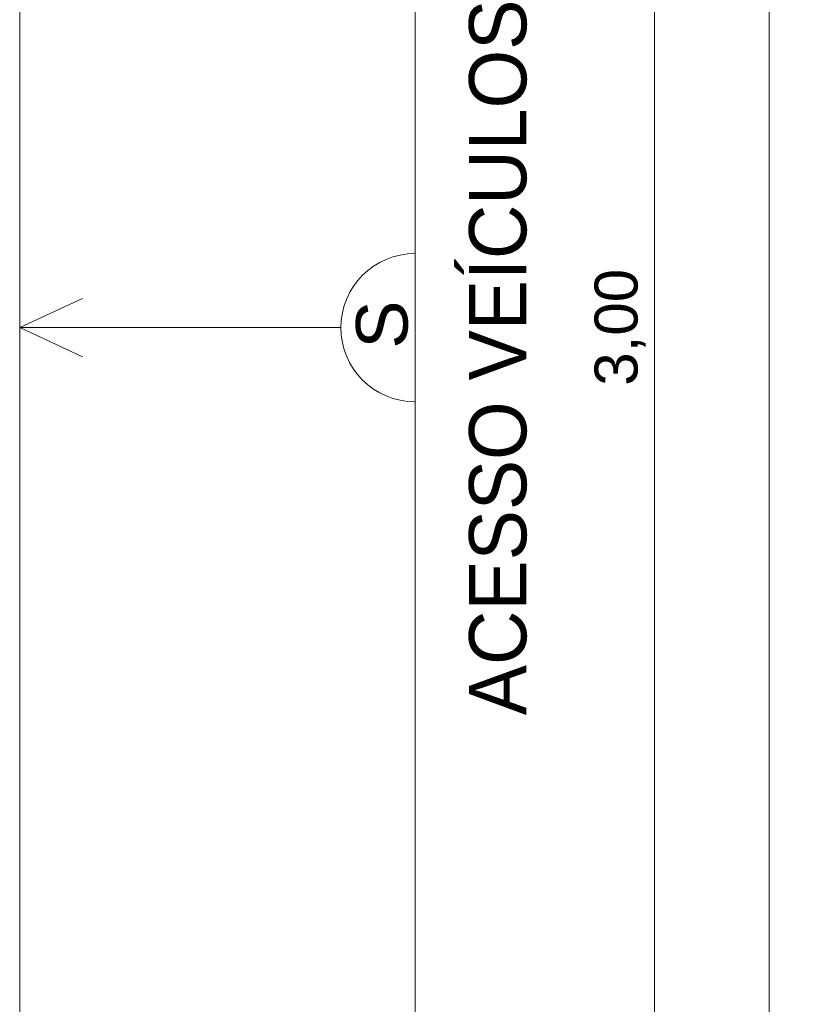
# Model space of a CAD drawing. Header units: metres. Extents: x -14.5 to 21.1, y -19.1 to 7.7.
# Tile 93 of 103: x 7.2 to 8.8, y -11.4 to -9.4. Entities that reach past the tile are written whole.
import ezdxf

# ---------------------------------------------------------------- set-up
doc = ezdxf.new("R2010")
doc.units = ezdxf.units.M
for name, color, linetype, lineweight in [('A-ANNO-DIMS', 7, 'Continuous', 9), ('A-ANNO-DIMS-58', 7, 'Continuous', 9), ('G-ANNO-TEXT', 7, 'Continuous', 9)]:
    doc.layers.add(name, color=color, linetype=linetype, lineweight=lineweight)
doc.layers.add('A-DETL', color=7, linetype='Continuous', lineweight=5, true_color=0x00a600)
doc.styles.add('Arial', font='arial.ttf', dxfattribs={"height": 0.087})
doc.styles.add('Arial_1', font='arial.ttf', dxfattribs={"height": 0.1044})
doc.styles.add('Arial_2', font='arial.ttf', dxfattribs={"height": 0.116})
doc.dimstyles.new('Com_linha__ref__contínua__-_Cor_Vermelha_Arial_1_5mm', dxfattribs={"dimscale": 0.3048, "dimtxt": 0.088763, "dimasz": 0.380577, "dimexe": 0.285433, "dimexo": 0.285433, "dimgap": 0.028543, "dimtad": 1, "dimrnd": 0.01, "dimzin": 0, "dimdsep": 46, "dimtxsty": 'Arial', "dimblk1": 'OBLIQUE', "dimblk2": 'OBLIQUE', "dimsah": 1, "dimcen": 0.09, "dimdle": 0.285433, "dimazin": 0, "dimtfac": 1, "dimtdec": 4, "dimtix": 1, "dimtmove": 0, "dimatfit": 3, "dimfxl": 1, "dimtvp": 1, "dimtolj": 1, "dimtzin": 0, "dimarcsym": 2})

# ---------------------------------------------------------------- blocks, each defined once
blk = doc.blocks.new('DIMBLOCK43-PLANTA DE COBERTURA')
at = {"layer": 'A-ANNO-DIMS-58', "color": 242, "true_color": 0xbd2b2e}
for p, q in [((8.4914, -8.535), (8.4334, -8.477)), ((8.4914, -8.535), (8.0934, -8.535)), ((8.4914, -8.535), (8.4914, -11.535)), ((8.4914, -8.535), (8.5494, -8.593)), ((8.4914, -8.535), (8.5784, -8.535)), ((8.4914, -11.535), (8.4334, -11.477)), ((8.4914, -11.535), (8.0934, -11.535)), ((8.4914, -11.535), (8.5494, -11.593)), ((8.4914, -11.535), (8.5784, -11.535))]:
    blk.add_line(p, q, dxfattribs=at)
at = {"layer": 'A-ANNO-DIMS-58', "color": 0, "insert": (8.3698, -10.1525), "char_height": 0.087, "width": 0.281855, "attachment_point": 1, "rotation": 90, "line_spacing_factor": 0.941778, "style": 'Arial'}
blk.add_mtext('3,00', dxfattribs=at)
blk = doc.blocks.new('_Oblique')
at = {"color": 0, "linetype": 'ByBlock', "lineweight": -2}
blk.add_line((-0.5, -0.5), (0.5, 0.5), dxfattribs=at)
blk = doc.blocks.new('DIMBLOCK45-PLANTA DE COBERTURA')
at = {"layer": 'A-ANNO-DIMS-58', "color": 242, "true_color": 0xbd2b2e}
for p, q in [((8.7234, -8.148), (8.7234, -18.322)), ((8.7234, -8.235), (8.6654, -8.177)), ((8.7234, -8.235), (8.0934, -8.235)), ((8.7234, -8.235), (8.7814, -8.293)), ((8.7234, -8.235), (8.8104, -8.235)), ((8.7234, -18.235), (8.6654, -18.177)), ((8.7234, -18.235), (8.0934, -18.235)), ((8.7234, -18.235), (8.7814, -18.293)), ((8.7234, -18.235), (8.8104, -18.235))]:
    blk.add_line(p, q, dxfattribs=at)
at = {"layer": 'A-ANNO-DIMS-58', "color": 0, "insert": (8.6018, -13.3859), "char_height": 0.087, "width": 0.362151, "attachment_point": 1, "rotation": 90, "line_spacing_factor": 0.941778, "style": 'Arial'}
blk.add_mtext('10,00', dxfattribs=at)

msp = doc.modelspace()

# ---------------------------------------------------------------- linework, layer by layer
at = {"layer": 'A-DETL', "color": 9, "true_color": 0xc0c0c0}
for p, q in [((7.2064, -18.235), (7.2064, -8.235)), ((8.0064, -18.235), (8.0064, -8.235)), ((7.2064, -10.035), (7.3333, -9.9759)), ((7.2064, -10.035), (7.3333, -10.0942)), ((7.8564, -10.035), (7.2064, -10.035))]:
    msp.add_line(p, q, dxfattribs=at)
msp.add_arc((8.0064, -10.035), 0.15, 90, 270, dxfattribs=at)

# ---------------------------------------------------------------- texts
at = {"layer": 'G-ANNO-TEXT', "attachment_point": 1, "rotation": 90}
for s, insert, char_height, width, style in [('ACESSO VEÍCULOS', (8.1158, -10.819), 0.116, 1.906413, 'Arial_2'), ('S', (7.8871, -10.0774), 0.1044, 0.116245, 'Arial_1')]:
    msp.add_mtext(s, dxfattribs=dict(at, insert=insert, char_height=char_height, width=width, style=style))

# ---------------------------------------------------------------- dimensions: what is measured, and where the dimension line sits
at = {"layer": 'A-ANNO-DIMS', "color": 242, "true_color": 0xbd2b2e}
for base, p1, p2, override, picture, middle in [((8.7234, -18.235), (8.0064, -8.235), (8.0064, -18.235), {"dimpost": '<>', "dimfxl": 10}, 'DIMBLOCK45-PLANTA DE COBERTURA', (8.6703, -13.235)), ((8.4914, -11.535), (8.0064, -8.535), (8.0064, -11.535), {"dimpost": '<>', "dimfxl": 3}, 'DIMBLOCK43-PLANTA DE COBERTURA', (8.4383, -10.035))]:
    dim = msp.add_linear_dim(base=base, p1=p1, p2=p2, angle=90, dimstyle='Com_linha__ref__contínua__-_Cor_Vermelha_Arial_1_5mm', override=override, dxfattribs=at)
    dim.commit()
    dim.dimension.update_dxf_attribs({"geometry": picture, "text_midpoint": middle})

doc.saveas('drawing.dxf')
